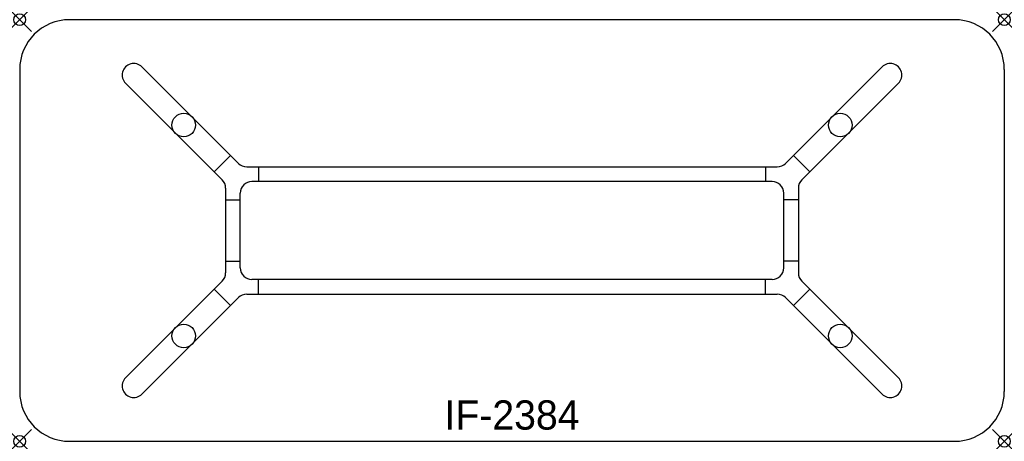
# Model space of a CAD drawing. Header units: inches. Extents: x 0 to 84, y -36 to 0.
import ezdxf
from ezdxf.enums import TextEntityAlignment as Align

# ---------------------------------------------------------------- set-up
doc = ezdxf.new("R2010")
doc.units = ezdxf.units.IN
doc.header["$PDMODE"] = 35
doc.layers.add('AFUCH-P', color=2, linetype='Continuous')
doc.layers.add('AFUCH-P-TN', color=2, linetype='Continuous')

msp = doc.modelspace()

# ---------------------------------------------------------------- linework, layer by layer
at = {"layer": 'AFUCH-P'}
for p, q in [((79.75, 0), (4.25, 0)), ((18.666, -12.274), (10.427, -4.035)), ((65.334, -12.274), (73.573, -4.035)), ((0, -4.25), (0, -31.75)), ((84, -4.25), (84, -31.75)), ((17.274, -13.666), (9.035, -5.427)), ((66.726, -13.666), (74.965, -5.427)), ((17.985, -11.593), (16.593, -12.985)), ((66.015, -11.593), (67.407, -12.985)), ((19.373, -12.567), (64.627, -12.567)), ((20.375, -12.567), (20.375, -13.817)), ((63.625, -12.567), (63.625, -13.817)), ((64.183, -13.817), (19.817, -13.817)), ((17.567, -14.373), (17.567, -21.627)), ((18.817, -21.183), (18.817, -14.817)), ((65.183, -21.183), (65.183, -14.817)), ((66.433, -14.373), (66.433, -21.627)), ((17.567, -15.375), (18.817, -15.375)), ((66.433, -15.375), (65.183, -15.375)), ((17.567, -20.625), (18.817, -20.625)), ((66.433, -20.625), (65.183, -20.625)), ((17.274, -22.334), (9.035, -30.573)), ((64.183, -22.183), (19.817, -22.183)), ((20.375, -23.433), (20.375, -22.183)), ((63.625, -23.433), (63.625, -22.183)), ((66.726, -22.334), (74.965, -30.573)), ((16.593, -23.015), (17.985, -24.407)), ((19.373, -23.433), (64.627, -23.433)), ((67.407, -23.015), (66.015, -24.407)), ((18.666, -23.726), (10.427, -31.965)), ((65.334, -23.726), (73.573, -31.965)), ((4.25, -36), (79.75, -36))]:
    msp.add_line(p, q, dxfattribs=at)
for centre in [(13.996, -8.996), (70.004, -8.996), (13.996, -27.004), (70.004, -27.004)]:
    msp.add_circle(centre, 1.004, dxfattribs=at)
for centre, radius, start, end in [((4.25, -4.25), 4.25, 90, 180), ((79.75, -4.25), 4.25, 0, 90), ((9.731, -4.731), 0.984, 45, 225.0009), ((74.269, -4.731), 0.984, 314.9991, 135), ((19.373, -11.567), 1, 225, 270), ((64.627, -11.567), 1, 270, 315), ((16.567, -14.373), 1, 0, 45), ((19.817, -14.817), 1, 90, 180), ((64.183, -14.817), 1, 360, 90), ((67.433, -14.373), 1, 135, 180), ((16.567, -21.627), 1, 315, 360), ((19.817, -21.183), 1, 180, 270), ((64.183, -21.183), 1, 270, 360), ((67.433, -21.627), 1, 180, 225), ((19.373, -24.433), 1, 90, 135), ((64.627, -24.433), 1, 45, 90), ((9.731, -31.269), 0.984, 135, 315.0009), ((74.269, -31.269), 0.984, 224.9991, 45), ((4.25, -31.75), 4.25, 180, 270), ((79.75, -31.75), 4.25, 270, 0)]:
    msp.add_arc(centre, radius, start, end, dxfattribs=at)
for p in [(0, 0), (84, 0), (0, -36), (84, -36)]:
    msp.add_point(p, dxfattribs=at)

# ---------------------------------------------------------------- texts
at = {"layer": 'AFUCH-P-TN'}
msp.add_text('IF-2384', height=2.5, dxfattribs=at).set_placement((42, -35), align=Align.CENTER)

doc.saveas('drawing.dxf')
